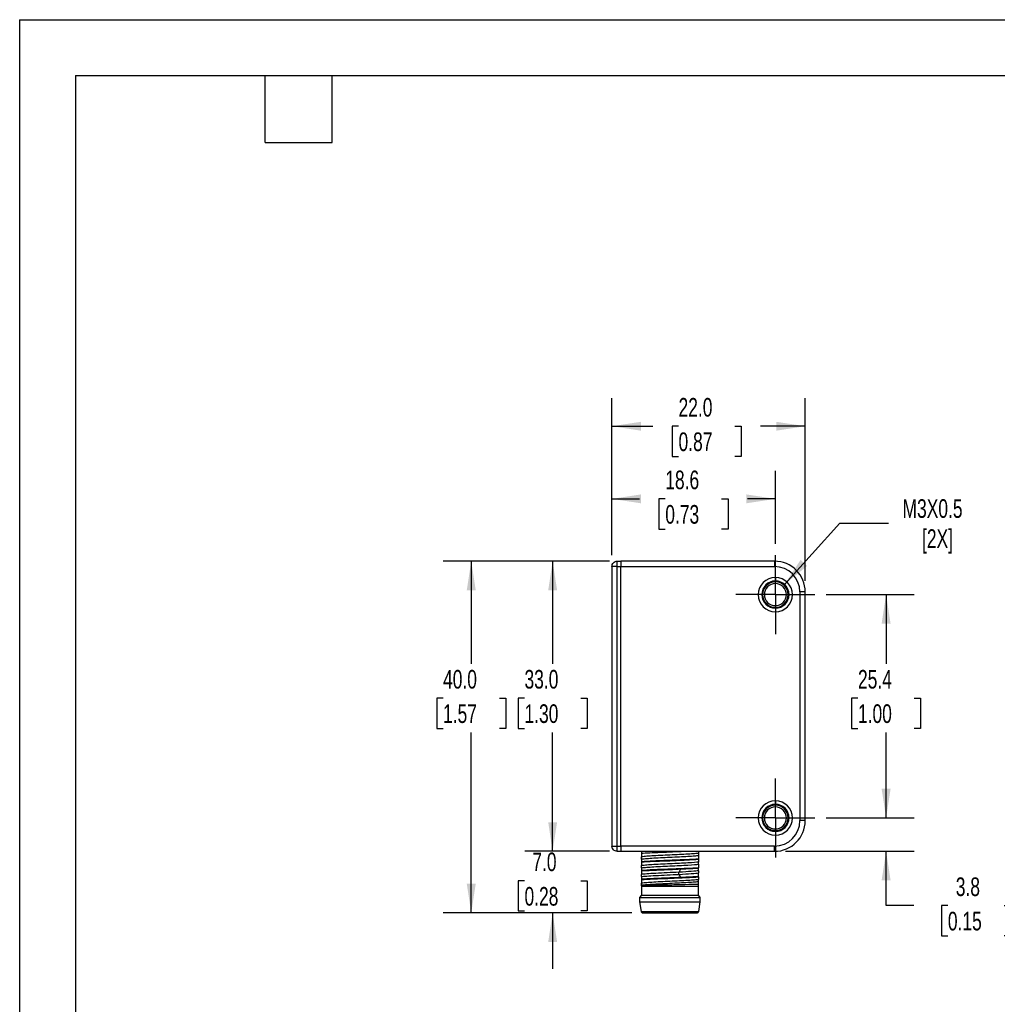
# Model space of a CAD drawing. Header units: millimetres. Extents: x 0 to 279, y 0 to 216.
# Tile 2 of 4: x 0 to 111, y 104 to 216. Entities that reach past the tile are written whole.
import ezdxf

# ---------------------------------------------------------------- set-up
doc = ezdxf.new("R2010")
doc.units = ezdxf.units.MM
doc.linetypes.add('CENTERX2', pattern=[20.32, 12.7, -2.54, 2.54, -2.54])
doc.layers.add('CENTER', color=40, linetype='CENTERX2')
doc.layers.add('DIMENSIONS', color=140, linetype='Continuous', lineweight=25)
doc.layers.add('TEXT', color=140, linetype='Continuous', lineweight=25)
doc.styles.add('SLDTEXTSTYLE1', font='TXT', dxfattribs={"width": 0.7})
doc.dimstyles.new('SLDDIMSTYLE0', dxfattribs={"dimtxt": 2.158008, "dimasz": 3.302, "dimexe": 0, "dimexo": 0.0625, "dimgap": 0.539502, "dimtad": 0, "dimtih": 1, "dimtoh": 1, "dimdec": 1, "dimrnd": 1e-09, "dimzin": 12, "dimdsep": 46, "dimtxsty": 'SLDTEXTSTYLE1', "dimsah": 1, "dimcen": 0.09, "dimadec": 0, "dimazin": 3, "dimtfac": 1, "dimtdec": 1, "dimtmove": 0, "dimatfit": 0, "dimfxl": 0, "dimfrac": 2, "dimtolj": 1, "dimtzin": 12, "dimarcsym": 0})
doc.dimstyles.new('SLDDIMSTYLE1', dxfattribs={"dimtxt": 2.158008, "dimasz": 3.302, "dimexe": 0, "dimexo": 0.0625, "dimgap": 0.539502, "dimtad": 0, "dimtih": 1, "dimtoh": 1, "dimdec": 1, "dimrnd": 1e-09, "dimzin": 12, "dimdsep": 46, "dimtxsty": 'SLDTEXTSTYLE1', "dimsah": 1, "dimcen": 0.09, "dimadec": 0, "dimazin": 3, "dimtfac": 1, "dimtdec": 1, "dimtofl": 0, "dimtmove": 0, "dimatfit": 3, "dimfxl": 0, "dimfrac": 2, "dimtolj": 1, "dimtzin": 12, "dimarcsym": 0})
doc.dimstyles.new('SLDDIMSTYLE2', dxfattribs={"dimtxt": 2.158008, "dimasz": 3.302, "dimexe": 0, "dimexo": 0.0625, "dimgap": 0.539502, "dimtad": 0, "dimtih": 1, "dimtoh": 1, "dimdec": 1, "dimrnd": 1e-09, "dimzin": 4, "dimdsep": 46, "dimtxsty": 'SLDTEXTSTYLE1', "dimsah": 1, "dimcen": 0.09, "dimadec": 0, "dimazin": 1, "dimtfac": 1, "dimtdec": 1, "dimtmove": 0, "dimatfit": 0, "dimfxl": 0, "dimfrac": 2, "dimtolj": 1, "dimtzin": 12, "dimarcsym": 0})
doc.dimstyles.new('SLDDIMSTYLE4', dxfattribs={"dimtxt": 2.158008, "dimasz": 3.302, "dimexe": 0, "dimexo": 0.0625, "dimgap": 0.539502, "dimtad": 0, "dimtih": 1, "dimtoh": 1, "dimdec": 1, "dimrnd": 1e-09, "dimzin": 12, "dimdsep": 46, "dimtxsty": 'SLDTEXTSTYLE1', "dimsah": 1, "dimcen": 0, "dimadec": 0, "dimazin": 3, "dimtfac": 1, "dimtdec": 1, "dimtofl": 0, "dimtmove": 0, "dimatfit": 3, "dimfxl": 0, "dimfrac": 2, "dimtolj": 1, "dimtzin": 12, "dimarcsym": 0})
doc.dimstyles.new('SLDDIMSTYLE5', dxfattribs={"dimtxt": 2.158008, "dimasz": 3.302, "dimexe": 0, "dimexo": 0.0625, "dimgap": 0.539502, "dimtad": 0, "dimtih": 1, "dimtoh": 1, "dimdec": 1, "dimrnd": 1e-09, "dimzin": 4, "dimdsep": 46, "dimtxsty": 'SLDTEXTSTYLE1', "dimsah": 1, "dimcen": 0.09, "dimadec": 0, "dimazin": 1, "dimtfac": 1, "dimtdec": 1, "dimtofl": 0, "dimtmove": 0, "dimatfit": 3, "dimfxl": 0, "dimfrac": 2, "dimtolj": 1, "dimtzin": 12, "dimarcsym": 0})

# ---------------------------------------------------------------- blocks, each defined once
blk = doc.blocks.new('_D_3')
at = {"layer": 'DIMENSIONS'}
for p, q in [((98.6, 125.1), (98.6, 131.45)), ((91.76, 125.1), (101.78, 125.1)), ((87.17, 121.3), (101.78, 121.3)), ((98.6, 115.12), (98.6, 121.3)), ((101.74, 115.12), (98.6, 115.12)), ((105.63, 115.12), (104.91, 115.12)), ((104.91, 115.12), (104.91, 111.69)), ((112.05, 115.12), (112.77, 115.12)), ((112.77, 115.12), (112.77, 111.69)), ((104.91, 111.69), (105.63, 111.69)), ((112.77, 111.69), (112.05, 111.69))]:
    blk.add_line(p, q, dxfattribs=at)
for points in [[(98.6, 125.1), (99.11, 128.41), (98.09, 128.41)], [(98.6, 121.3), (98.09, 118), (99.11, 118)]]:
    blk.add_solid(points, dxfattribs=at)
at = {"layer": 'DIMENSIONS', "char_height": 2.117, "attachment_point": 1, "style": 'SLDTEXTSTYLE1'}
for s, insert in [('3.8', (106.53, 118.33)), ('0.15', (105.63, 114.42))]:
    blk.add_mtext(s, dxfattribs=dict(at, insert=insert))
blk = doc.blocks.new('_D_4')
at = {"layer": 'DIMENSIONS'}
for p, q in [((91.76, 150.5), (101.78, 150.5)), ((98.6, 150.5), (98.6, 142.63)), ((95.4, 138.72), (94.67, 138.72)), ((94.67, 138.72), (94.67, 135.29)), ((101.81, 138.72), (102.53, 138.72)), ((102.53, 138.72), (102.53, 135.29)), ((94.67, 135.29), (95.4, 135.29)), ((98.6, 125.1), (98.6, 134.81)), ((102.53, 135.29), (101.81, 135.29)), ((91.76, 125.1), (101.78, 125.1))]:
    blk.add_line(p, q, dxfattribs=at)
for points in [[(98.6, 150.5), (98.09, 147.2), (99.11, 147.2)], [(98.6, 125.1), (99.11, 128.41), (98.09, 128.41)]]:
    blk.add_solid(points, dxfattribs=at)
at = {"layer": 'DIMENSIONS', "char_height": 2.117, "attachment_point": 1, "style": 'SLDTEXTSTYLE1'}
for s, insert in [('25.4', (95.4, 141.93)), ('1.00', (95.4, 138.02))]:
    blk.add_mtext(s, dxfattribs=dict(at, insert=insert))
blk = doc.blocks.new('_D_5')
at = {"layer": 'DIMENSIONS'}
for p, q in [((87.04, 151.65), (93.33, 158.63)), ((93.33, 158.63), (98.88, 158.63))]:
    blk.add_line(p, q, dxfattribs=at)
blk.add_solid([(87.04, 151.65), (89.62, 153.77), (88.87, 154.45)], dxfattribs=at)
at = {"layer": 'DIMENSIONS', "char_height": 2.117, "attachment_point": 1, "style": 'SLDTEXTSTYLE1'}
for s, insert in [('M3X0.5', (100.47, 161.35)), ('[2X]', (102.69, 157.93))]:
    blk.add_mtext(s, dxfattribs=dict(at, insert=insert))
blk = doc.blocks.new('_D_6')
at = {"layer": 'DIMENSIONS'}
for p, q in [((67.4, 154.97), (67.4, 164.57)), ((86, 156.26), (86, 164.57)), ((67.4, 161.39), (70.55, 161.39)), ((73.47, 161.39), (72.75, 161.39)), ((72.75, 161.39), (72.75, 157.96)), ((79.88, 161.39), (80.61, 161.39)), ((80.61, 161.39), (80.61, 157.96)), ((86, 161.39), (82.81, 161.39)), ((72.75, 157.96), (73.47, 157.96)), ((80.61, 157.96), (79.88, 157.96))]:
    blk.add_line(p, q, dxfattribs=at)
for points in [[(67.4, 161.39), (70.7, 160.89), (70.7, 161.9)], [(86, 161.39), (82.7, 161.9), (82.7, 160.89)]]:
    blk.add_solid(points, dxfattribs=at)
at = {"layer": 'DIMENSIONS', "char_height": 2.117, "attachment_point": 1, "style": 'SLDTEXTSTYLE1'}
for s, insert in [('18.6', (73.47, 164.61)), ('0.73', (73.47, 160.69))]:
    blk.add_mtext(s, dxfattribs=dict(at, insert=insert))
blk = doc.blocks.new('_D_7')
at = {"layer": 'DIMENSIONS'}
for p, q in [((67.4, 154.97), (67.4, 172.83)), ((89.4, 152.07), (89.4, 172.83)), ((67.4, 169.66), (72.05, 169.66)), ((74.98, 169.66), (74.25, 169.66)), ((74.25, 169.66), (74.25, 166.23)), ((81.39, 169.66), (82.12, 169.66)), ((82.12, 169.66), (82.12, 166.23)), ((89.4, 169.66), (84.32, 169.66)), ((74.25, 166.23), (74.98, 166.23)), ((82.12, 166.23), (81.39, 166.23))]:
    blk.add_line(p, q, dxfattribs=at)
for points in [[(67.4, 169.66), (70.7, 169.15), (70.7, 170.16)], [(89.4, 169.66), (86.1, 170.16), (86.1, 169.15)]]:
    blk.add_solid(points, dxfattribs=at)
at = {"layer": 'DIMENSIONS', "char_height": 2.117, "attachment_point": 1, "style": 'SLDTEXTSTYLE1'}
for s, insert in [('22.0', (74.98, 172.87)), ('0.87', (74.98, 168.95))]:
    blk.add_mtext(s, dxfattribs=dict(at, insert=insert))
blk = doc.blocks.new('_D_8')
at = {"layer": 'DIMENSIONS'}
for p, q in [((60.65, 121.3), (60.65, 127.65)), ((67.13, 121.3), (57.48, 121.3)), ((57.45, 117.95), (56.72, 117.95)), ((56.72, 117.95), (56.72, 114.52)), ((63.86, 117.95), (64.58, 117.95)), ((64.58, 117.95), (64.58, 114.52)), ((56.72, 114.52), (57.45, 114.52)), ((69.65, 114.3), (57.48, 114.3)), ((60.65, 114.3), (60.65, 107.95)), ((64.58, 114.52), (63.86, 114.52))]:
    blk.add_line(p, q, dxfattribs=at)
for points in [[(60.65, 121.3), (61.16, 124.61), (60.15, 124.61)], [(60.65, 114.3), (60.15, 111), (61.16, 111)]]:
    blk.add_solid(points, dxfattribs=at)
at = {"layer": 'DIMENSIONS', "char_height": 2.117, "attachment_point": 1, "style": 'SLDTEXTSTYLE1'}
for s, insert in [('7.0', (58.34, 121.16)), ('0.28', (57.45, 117.24))]:
    blk.add_mtext(s, dxfattribs=dict(at, insert=insert))
blk = doc.blocks.new('_D_9')
at = {"layer": 'DIMENSIONS'}
for p, q in [((67.13, 154.3), (57.48, 154.3)), ((60.65, 154.3), (60.65, 142.63)), ((57.45, 138.72), (56.72, 138.72)), ((56.72, 138.72), (56.72, 135.29)), ((63.86, 138.72), (64.58, 138.72)), ((64.58, 138.72), (64.58, 135.29)), ((56.72, 135.29), (57.45, 135.29)), ((60.65, 121.3), (60.65, 134.81)), ((64.58, 135.29), (63.86, 135.29)), ((67.13, 121.3), (57.48, 121.3))]:
    blk.add_line(p, q, dxfattribs=at)
for points in [[(60.65, 154.3), (60.15, 151), (61.16, 151)], [(60.65, 121.3), (61.16, 124.61), (60.15, 124.61)]]:
    blk.add_solid(points, dxfattribs=at)
at = {"layer": 'DIMENSIONS', "char_height": 2.117, "attachment_point": 1, "style": 'SLDTEXTSTYLE1'}
for s, insert in [('33.0', (57.45, 141.93)), ('1.30', (57.45, 138.02))]:
    blk.add_mtext(s, dxfattribs=dict(at, insert=insert))
blk = doc.blocks.new('_D_10')
at = {"layer": 'DIMENSIONS'}
for p, q in [((67.13, 154.3), (48.21, 154.3)), ((51.39, 154.3), (51.39, 142.63)), ((48.18, 138.72), (47.46, 138.72)), ((47.46, 138.72), (47.46, 135.29)), ((54.59, 138.72), (55.32, 138.72)), ((55.32, 138.72), (55.32, 135.29)), ((47.46, 135.29), (48.18, 135.29)), ((51.39, 114.3), (51.39, 134.81)), ((55.32, 135.29), (54.59, 135.29)), ((69.65, 114.3), (48.21, 114.3))]:
    blk.add_line(p, q, dxfattribs=at)
for points in [[(51.39, 154.3), (50.88, 151), (51.9, 151)], [(51.39, 114.3), (51.9, 117.61), (50.88, 117.61)]]:
    blk.add_solid(points, dxfattribs=at)
at = {"layer": 'DIMENSIONS', "char_height": 2.117, "attachment_point": 1, "style": 'SLDTEXTSTYLE1'}
for s, insert in [('40.0', (48.18, 141.93)), ('1.57', (48.18, 138.02))]:
    blk.add_mtext(s, dxfattribs=dict(at, insert=insert))
blk = doc.blocks.new('SW_CENTERMARKSYMBOL_0')
at = {"layer": 'CENTER', "color": 0}
for p, q in [((0, 2.54), (0, 4.49)), ((0, 0), (0, 2.54)), ((-2.54, 0), (-4.49, 0)), ((0, 0), (-2.54, 0)), ((0, 0), (0, -2.54)), ((0, 0), (2.54, 0)), ((2.54, 0), (4.49, 0)), ((0, -2.54), (0, -4.49))]:
    blk.add_line(p, q, dxfattribs=at)
blk = doc.blocks.new('SW_CENTERMARKSYMBOL_1')
at = {"layer": 'CENTER', "color": 0}
for p, q in [((0, 2.54), (0, 4.49)), ((0, 0), (0, 2.54)), ((-2.54, 0), (-4.49, 0)), ((0, 0), (-2.54, 0)), ((0, 0), (0, -2.54)), ((0, 0), (2.54, 0)), ((2.54, 0), (4.49, 0)), ((0, -2.54), (0, -4.49))]:
    blk.add_line(p, q, dxfattribs=at)

msp = doc.modelspace()

# ---------------------------------------------------------------- linework, layer by layer
at = {"color": 7, "linetype": 'Continuous'}
for q in [(0, 0), (279.4, 215.9)]:
    msp.add_line((0, 215.9), q, dxfattribs=at)
for p, q in [((67.4, 153.7), (67.4, 121.9)), ((68, 154.3), (68.4, 154.3)), ((68, 153.7), (68.4, 153.7)), ((68, 121.9), (68, 153.7)), ((68.4, 154.3), (68.4, 153.7)), ((85.9, 154.3), (68.4, 154.3)), ((68.4, 121.9), (68.4, 153.7)), ((68.4, 153.7), (85.9, 153.7)), ((85.9, 154.3), (85.9, 153.7)), ((86, 152.45), (86, 152.05)), ((88.8, 150.8), (88.8, 124.8)), ((89.4, 150.8), (88.8, 150.8)), ((89.4, 124.8), (89.4, 150.8)), ((86, 148.95), (86, 148.55)), ((86, 127.05), (86, 126.65)), ((89.4, 124.8), (88.8, 124.8)), ((86, 123.55), (86, 123.15)), ((68, 121.9), (68.4, 121.9)), ((68, 121.3), (68.4, 121.3)), ((68.4, 121.9), (68.4, 121.3)), ((85.9, 121.9), (68.4, 121.9)), ((68.4, 121.3), (85.9, 121.3)), ((70.75, 121.3), (70.75, 121.09)), ((77.69, 121.3), (77.69, 121.3)), ((85.9, 121.3), (85.9, 121.9)), ((70.75, 120.12), (70.75, 120.09)), ((77.25, 120.39), (77.25, 120.42)), ((70.75, 119.12), (70.75, 119.09)), ((75.04, 118.92), (75.23, 119.29)), ((77.25, 119.39), (77.25, 119.42)), ((70.75, 118.12), (70.75, 118.09)), ((75.23, 118.32), (75.04, 118.68)), ((77.25, 118.39), (77.25, 118.42)), ((77.25, 117.3), (70.75, 117.3)), ((70.75, 117.3), (70.75, 116.3)), ((77.25, 116.3), (77.25, 117.3)), ((70.75, 116.3), (70.55, 116.05)), ((70.55, 116.05), (77.45, 116.05)), ((70.55, 116.05), (70.55, 115.55)), ((70.55, 115.55), (77.45, 115.55)), ((70.55, 115.55), (70.72, 114.47)), ((70.75, 116.3), (77.25, 116.3)), ((77.45, 116.05), (77.25, 116.3)), ((77.27, 114.47), (77.45, 115.55)), ((77.45, 115.55), (77.45, 116.05))]:
    msp.add_line(p, q)
at = {"flags": 128}
for points in [[(86, 151.75), (86, 151.87), (86, 151.95)], [(86, 149.05), (86, 149.17), (86, 149.25)], [(86, 126.35), (86, 126.47), (86, 126.55)], [(86, 123.65), (86, 123.77), (86, 123.85)]]:
    msp.add_lwpolyline(points, dxfattribs=at)
for centre, radius, start, end in [((85.9, 150.8), 3.5, 360, 90), ((85.9, 150.8), 2.9, 0, 90), ((86, 150.5), 1.95, 90, 270), ((86, 150.5), 1.95, 270, 90), ((86, 150.5), 1.55, 90, 270), ((86, 150.5), 1.45, 90, 270), ((86, 150.5), 1.25, 90, 270), ((86, 150.5), 1.55, 270, 90), ((86, 150.5), 1.45, 270, 90), ((86, 150.5), 1.25, 270, 90), ((86, 125.1), 1.95, 90, 270), ((86, 125.1), 1.55, 90, 270), ((86, 125.1), 1.95, 270, 90), ((86, 125.1), 1.55, 270, 90), ((86, 125.1), 1.45, 90, 270), ((86, 125.1), 1.25, 90, 270), ((86, 125.1), 1.45, 270, 90), ((86, 125.1), 1.25, 270, 90), ((85.9, 124.8), 2.9, 270, 0), ((85.9, 124.8), 3.5, 270, 0)]:
    msp.add_arc(centre, radius, start, end)
for points, knots in [([(67.4, 153.7), (67.4, 153.86), (67.46, 154.02), (67.68, 154.24), (67.84, 154.3), (68, 154.3)], [0, 0, 0, 0, 0.5, 0.5, 1, 1, 1, 1]), ([(68, 153.7), (67.84, 153.7), (67.68, 153.7), (67.46, 153.7), (67.4, 153.7), (67.4, 153.7)], [0, 0, 0, 0, 0.5, 0.5, 1, 1, 1, 1]), ([(68, 153.7), (68, 153.86), (68, 154.02), (68, 154.24), (68, 154.3), (68, 154.3)], [0, 0, 0, 0, 0.5, 0.5, 1, 1, 1, 1]), ([(67.4, 121.9), (67.4, 121.9), (67.46, 121.9), (67.68, 121.9), (67.84, 121.9), (68, 121.9)], [0, 0, 0, 0, 0.5, 0.5, 1, 1, 1, 1]), ([(68, 121.3), (67.84, 121.3), (67.68, 121.37), (67.46, 121.59), (67.4, 121.75), (67.4, 121.9)], [0, 0, 0, 0, 0.5, 0.5, 1, 1, 1, 1]), ([(68, 121.3), (68, 121.3), (68, 121.37), (68, 121.59), (68, 121.75), (68, 121.9)], [0, 0, 0, 0, 0.5, 0.5, 1, 1, 1, 1]), ([(70.75, 121.09), (71.01, 121.11), (71.34, 121.12), (72.08, 121.16), (72.49, 121.18), (73.37, 121.21), (73.82, 121.23), (74.73, 121.27), (75.17, 121.29), (75.59, 121.3)], [0, 0, 0, 0, 0.25, 0.25, 0.5, 0.5, 0.75, 0.75, 1, 1, 1, 1]), ([(70.75, 121.09), (70.75, 121.04), (70.75, 120.95), (70.75, 120.84), (70.75, 120.74), (70.75, 120.69), (70.75, 120.67)], [0, 0, 0, 0, 0.265335, 0.518592, 0.76237, 1, 1, 1, 1]), ([(77.25, 121.08), (77.15, 121.06), (77, 121.05), (76.59, 121.01), (76.33, 121), (75.75, 120.96), (75.42, 120.94), (74.73, 120.91), (74.36, 120.89), (73.63, 120.86), (73.27, 120.84), (72.57, 120.81), (72.24, 120.79), (71.66, 120.75), (71.41, 120.74), (71, 120.7), (70.84, 120.68), (70.75, 120.67)], [0, 0, 0, 0, 0.125, 0.125, 0.25, 0.25, 0.375, 0.375, 0.5, 0.5, 0.625, 0.625, 0.75, 0.75, 0.875, 0.875, 1, 1, 1, 1]), ([(77.25, 121.3), (77.25, 121.28), (77.25, 121.23), (77.25, 121.17), (77.25, 121.12), (77.25, 121.09), (77.25, 121.08)], [0, 0, 0, 0, 0.26385, 0.518214, 0.76346, 1, 1, 1, 1]), ([(77.25, 121.08), (77.25, 121.08), (77.25, 121.07), (77.25, 121.05), (77.25, 121.03), (77.25, 121.01), (77.25, 120.99), (77.25, 120.97), (77.25, 120.94), (77.25, 120.92), (77.25, 120.89), (77.25, 120.86), (77.25, 120.85), (77.25, 120.84)], [0, 0, 0, 0, 0.162845, 0.306331, 0.379757, 0.434134, 0.471543, 0.498352, 0.537568, 0.601532, 0.695063, 0.838166, 1, 1, 1, 1]), ([(70.75, 120.42), (70.84, 120.44), (71, 120.46), (71.41, 120.49), (71.66, 120.51), (72.24, 120.55), (72.57, 120.56), (73.27, 120.6), (73.63, 120.61), (74.36, 120.65), (74.73, 120.67), (75.42, 120.7), (75.75, 120.72), (76.33, 120.75), (76.59, 120.77), (77, 120.8), (77.15, 120.82), (77.25, 120.84)], [0, 0, 0, 0, 0.125, 0.125, 0.25, 0.25, 0.375, 0.375, 0.5, 0.5, 0.625, 0.625, 0.75, 0.75, 0.875, 0.875, 1, 1, 1, 1]), ([(70.75, 120.42), (70.75, 120.43), (70.75, 120.44), (70.75, 120.46), (70.75, 120.48), (70.75, 120.51), (70.75, 120.55), (70.75, 120.56), (70.75, 120.58), (70.75, 120.61), (70.75, 120.63), (70.75, 120.65), (70.75, 120.66), (70.75, 120.67)], [0, 0, 0, 0, 0.158131, 0.298779, 0.417124, 0.481487, 0.508067, 0.544314, 0.597726, 0.670689, 0.770704, 0.880328, 1, 1, 1, 1]), ([(70.75, 120.42), (70.75, 120.42), (70.75, 120.4), (70.75, 120.36), (70.75, 120.31), (70.75, 120.26), (70.75, 120.19), (70.75, 120.14), (70.75, 120.12)], [0, 0, 0, 0, 0.158468, 0.318788, 0.482144, 0.649568, 0.821942, 1, 1, 1, 1]), ([(77.25, 120.42), (76.88, 120.39), (76.39, 120.37), (75.26, 120.32), (74.63, 120.29), (73.37, 120.24), (72.73, 120.22), (71.61, 120.17), (71.12, 120.14), (70.75, 120.12)], [0, 0, 0, 0, 0.25, 0.25, 0.5, 0.5, 0.75, 0.75, 1, 1, 1, 1]), ([(70.75, 120.09), (71.12, 120.11), (71.61, 120.14), (72.73, 120.19), (73.37, 120.21), (74.63, 120.26), (75.26, 120.29), (76.39, 120.34), (76.88, 120.36), (77.25, 120.39)], [0, 0, 0, 0, 0.25, 0.25, 0.5, 0.5, 0.75, 0.75, 1, 1, 1, 1]), ([(70.75, 120.09), (70.75, 120.04), (70.75, 119.95), (70.75, 119.84), (70.75, 119.74), (70.75, 119.69), (70.75, 119.67)], [0, 0, 0, 0, 0.264443, 0.517428, 0.761571, 1, 1, 1, 1]), ([(77.25, 120.08), (77.05, 120.05), (76.62, 120.01), (75.75, 119.96), (75.42, 119.94), (74.73, 119.91), (74.36, 119.89), (73.63, 119.86), (73.27, 119.84), (72.57, 119.81), (72.24, 119.79), (71.66, 119.75), (71.41, 119.74), (71, 119.7), (70.84, 119.68), (70.75, 119.67)], [0, 0, 0, 0, 0.25, 0.25, 0.375, 0.375, 0.5, 0.5, 0.625, 0.625, 0.75, 0.75, 0.875, 0.875, 1, 1, 1, 1]), ([(77.25, 120.84), (77.25, 120.82), (77.25, 120.79), (77.25, 120.74), (77.25, 120.67), (77.25, 120.6), (77.25, 120.51), (77.25, 120.45), (77.25, 120.42)], [0, 0, 0, 0, 0.150538, 0.307361, 0.470605, 0.640391, 0.816824, 1, 1, 1, 1]), ([(77.25, 120.39), (77.25, 120.36), (77.25, 120.3), (77.25, 120.23), (77.25, 120.16), (77.25, 120.12), (77.25, 120.09), (77.25, 120.08)], [0, 0, 0, 0, 0.215718, 0.42331, 0.623028, 0.815152, 1, 1, 1, 1]), ([(77.25, 119.84), (77.25, 119.85), (77.25, 119.86), (77.25, 119.88), (77.25, 119.9), (77.25, 119.92), (77.25, 119.94), (77.25, 119.97), (77.25, 119.99), (77.25, 120.01), (77.25, 120.03), (77.25, 120.05), (77.25, 120.07), (77.25, 120.08), (77.25, 120.08)], [0, 0, 0, 0, 0.132845, 0.238339, 0.316791, 0.405989, 0.466779, 0.503481, 0.528703, 0.56558, 0.61913, 0.691069, 0.815259, 1, 1, 1, 1]), ([(70.75, 119.42), (70.84, 119.44), (71, 119.46), (71.41, 119.49), (71.66, 119.51), (72.24, 119.55), (72.57, 119.56), (73.27, 119.6), (73.63, 119.61), (74.36, 119.65), (74.73, 119.67), (75.42, 119.7), (75.75, 119.72), (76.62, 119.77), (77.05, 119.8), (77.25, 119.84)], [0, 0, 0, 0, 0.125, 0.125, 0.25, 0.25, 0.375, 0.375, 0.5, 0.5, 0.625, 0.625, 0.75, 0.75, 1, 1, 1, 1]), ([(70.75, 119.42), (70.75, 119.43), (70.75, 119.44), (70.75, 119.46), (70.75, 119.48), (70.75, 119.51), (70.75, 119.54), (70.75, 119.56), (70.75, 119.58), (70.75, 119.61), (70.75, 119.63), (70.75, 119.65), (70.75, 119.66), (70.75, 119.67)], [0, 0, 0, 0, 0.158191, 0.298795, 0.41682, 0.48153, 0.507856, 0.544025, 0.597508, 0.67065, 0.769461, 0.879096, 1, 1, 1, 1]), ([(70.75, 119.42), (70.75, 119.42), (70.75, 119.4), (70.75, 119.36), (70.75, 119.31), (70.75, 119.26), (70.75, 119.19), (70.75, 119.14), (70.75, 119.12)], [0, 0, 0, 0, 0.159021, 0.319746, 0.483284, 0.650604, 0.822586, 1, 1, 1, 1]), ([(77.25, 119.42), (76.88, 119.39), (76.39, 119.37), (75.26, 119.32), (74.63, 119.29), (73.37, 119.24), (72.73, 119.22), (71.61, 119.17), (71.12, 119.14), (70.75, 119.12)], [0, 0, 0, 0, 0.25, 0.25, 0.5, 0.5, 0.75, 0.75, 1, 1, 1, 1]), ([(70.75, 119.09), (70.99, 119.1), (71.29, 119.12), (71.97, 119.15), (72.35, 119.17), (73.15, 119.2), (73.57, 119.22), (74.41, 119.25), (74.83, 119.27), (75.23, 119.29)], [0, 0, 0, 0, 0.25, 0.25, 0.5, 0.5, 0.75, 0.75, 1, 1, 1, 1]), ([(70.75, 119.09), (70.75, 119.04), (70.75, 118.95), (70.75, 118.84), (70.75, 118.74), (70.75, 118.69), (70.75, 118.67)], [0, 0, 0, 0, 0.26479, 0.517877, 0.761875, 1, 1, 1, 1]), ([(75.04, 118.92), (74.61, 118.9), (74.15, 118.88), (73.24, 118.84), (72.8, 118.82), (72, 118.77), (71.64, 118.75), (71.08, 118.71), (70.87, 118.69), (70.75, 118.67)], [0, 0, 0, 0, 0.25, 0.25, 0.5, 0.5, 0.75, 0.75, 1, 1, 1, 1]), ([(77.25, 119.08), (77.1, 119.06), (76.82, 119.03), (76.05, 118.98), (75.57, 118.95), (75.04, 118.92)], [0, 0, 0, 0, 0.5, 0.5, 1, 1, 1, 1]), ([(75.04, 118.68), (75.57, 118.71), (76.05, 118.73), (76.82, 118.79), (77.1, 118.81), (77.25, 118.84)], [0, 0, 0, 0, 0.5, 0.5, 1, 1, 1, 1]), ([(75.23, 119.29), (75.64, 119.31), (76.02, 119.32), (76.7, 119.36), (77, 119.37), (77.25, 119.39)], [0, 0, 0, 0, 0.5, 0.5, 1, 1, 1, 1]), ([(77.25, 119.84), (77.25, 119.82), (77.25, 119.79), (77.25, 119.74), (77.25, 119.67), (77.25, 119.6), (77.25, 119.51), (77.25, 119.45), (77.25, 119.42)], [0, 0, 0, 0, 0.150598, 0.307458, 0.470715, 0.640489, 0.816886, 1, 1, 1, 1]), ([(77.25, 119.08), (77.25, 119.09), (77.25, 119.11), (77.25, 119.15), (77.25, 119.2), (77.25, 119.25), (77.25, 119.32), (77.25, 119.36), (77.25, 119.39)], [0, 0, 0, 0, 0.159048, 0.319796, 0.483362, 0.650721, 0.822702, 1, 1, 1, 1]), ([(77.25, 119.08), (77.25, 119.08), (77.25, 119.07), (77.25, 119.05), (77.25, 119.03), (77.25, 119.01), (77.25, 118.99), (77.25, 118.97), (77.25, 118.94), (77.25, 118.92), (77.25, 118.89), (77.25, 118.86), (77.25, 118.85), (77.25, 118.84)], [0, 0, 0, 0, 0.162803, 0.306719, 0.380112, 0.434428, 0.471766, 0.498564, 0.537804, 0.601737, 0.695125, 0.838281, 1, 1, 1, 1]), ([(77.25, 118.42), (77.25, 118.46), (77.25, 118.55), (77.25, 118.67), (77.25, 118.76), (77.25, 118.81), (77.25, 118.84)], [0, 0, 0, 0, 0.264318, 0.517347, 0.76153, 1, 1, 1, 1]), ([(70.75, 118.42), (70.87, 118.45), (71.08, 118.47), (71.64, 118.51), (72, 118.53), (72.8, 118.57), (73.24, 118.6), (74.15, 118.64), (74.61, 118.66), (75.04, 118.68)], [0, 0, 0, 0, 0.25, 0.25, 0.5, 0.5, 0.75, 0.75, 1, 1, 1, 1]), ([(70.75, 118.42), (70.75, 118.43), (70.75, 118.44), (70.75, 118.46), (70.75, 118.48), (70.75, 118.51), (70.75, 118.55), (70.75, 118.56), (70.75, 118.58), (70.75, 118.61), (70.75, 118.63), (70.75, 118.65), (70.75, 118.66), (70.75, 118.67)], [0, 0, 0, 0, 0.158269, 0.298779, 0.417124, 0.481487, 0.508066, 0.544313, 0.597726, 0.670688, 0.770674, 0.880299, 1, 1, 1, 1]), ([(70.75, 118.42), (70.75, 118.42), (70.75, 118.4), (70.75, 118.36), (70.75, 118.31), (70.75, 118.26), (70.75, 118.19), (70.75, 118.14), (70.75, 118.12)], [0, 0, 0, 0, 0.158788, 0.319339, 0.482791, 0.650162, 0.822323, 1, 1, 1, 1]), ([(70.75, 118.09), (71.12, 118.11), (71.61, 118.14), (72.73, 118.19), (73.37, 118.21), (74.63, 118.26), (75.26, 118.29), (76.39, 118.34), (76.88, 118.36), (77.25, 118.39)], [0, 0, 0, 0, 0.25, 0.25, 0.5, 0.5, 0.75, 0.75, 1, 1, 1, 1]), ([(75.23, 118.32), (74.83, 118.3), (74.41, 118.28), (73.57, 118.25), (73.15, 118.23), (72.35, 118.2), (71.97, 118.18), (71.29, 118.15), (70.99, 118.13), (70.75, 118.12)], [0, 0, 0, 0, 0.25, 0.25, 0.5, 0.5, 0.75, 0.75, 1, 1, 1, 1]), ([(70.75, 118.09), (70.75, 118.04), (70.75, 117.95), (70.75, 117.84), (70.75, 117.74), (70.75, 117.69), (70.75, 117.67)], [0, 0, 0, 0, 0.264927, 0.518066, 0.761997, 1, 1, 1, 1]), ([(77.25, 118.08), (77.15, 118.06), (77, 118.05), (76.59, 118.01), (76.33, 118), (75.75, 117.96), (75.42, 117.94), (74.73, 117.91), (74.36, 117.89), (73.63, 117.86), (73.27, 117.84), (72.57, 117.81), (72.24, 117.79), (71.66, 117.75), (71.41, 117.74), (71, 117.7), (70.84, 117.68), (70.75, 117.67)], [0, 0, 0, 0, 0.125, 0.125, 0.25, 0.25, 0.375, 0.375, 0.5, 0.5, 0.625, 0.625, 0.75, 0.75, 0.875, 0.875, 1, 1, 1, 1]), ([(77.25, 117.84), (77.15, 117.82), (77, 117.8), (76.59, 117.77), (76.33, 117.75), (75.75, 117.72), (75.42, 117.7), (74.73, 117.67), (74.36, 117.65), (73.63, 117.61), (73.27, 117.6), (72.57, 117.56), (72.24, 117.55), (71.66, 117.51), (71.41, 117.49), (71, 117.46), (70.84, 117.44), (70.75, 117.42)], [0, 0, 0, 0, 0.125, 0.125, 0.25, 0.25, 0.375, 0.375, 0.5, 0.5, 0.625, 0.625, 0.75, 0.75, 0.875, 0.875, 1, 1, 1, 1]), ([(70.75, 117.42), (70.75, 117.43), (70.75, 117.44), (70.75, 117.46), (70.75, 117.48), (70.75, 117.51), (70.75, 117.55), (70.75, 117.56), (70.75, 117.58), (70.75, 117.61), (70.75, 117.63), (70.75, 117.65), (70.75, 117.66), (70.75, 117.67)], [0, 0, 0, 0, 0.158272, 0.298779, 0.417124, 0.481487, 0.508066, 0.544314, 0.597726, 0.670688, 0.770678, 0.880302, 1, 1, 1, 1]), ([(77.25, 118.42), (77, 118.4), (76.7, 118.39), (76.02, 118.35), (75.64, 118.33), (75.23, 118.32)], [0, 0, 0, 0, 0.5, 0.5, 1, 1, 1, 1]), ([(77.25, 118.39), (77.25, 118.36), (77.25, 118.3), (77.25, 118.23), (77.25, 118.16), (77.25, 118.12), (77.25, 118.09), (77.25, 118.08)], [0, 0, 0, 0, 0.215763, 0.423378, 0.623096, 0.815198, 1, 1, 1, 1]), ([(77.25, 117.84), (77.25, 117.85), (77.25, 117.86), (77.25, 117.88), (77.25, 117.9), (77.25, 117.92), (77.25, 117.94), (77.25, 117.97), (77.25, 117.99), (77.25, 118.01), (77.25, 118.03), (77.25, 118.05), (77.25, 118.07), (77.25, 118.08), (77.25, 118.08)], [0, 0, 0, 0, 0.132696, 0.238207, 0.316847, 0.40606, 0.46684, 0.503492, 0.52867, 0.565528, 0.619073, 0.691016, 0.815411, 1, 1, 1, 1]), ([(77.25, 117.54), (77.25, 117.57), (77.25, 117.63), (77.25, 117.71), (77.25, 117.78), (77.25, 117.82), (77.25, 117.84)], [0, 0, 0, 0, 0.260198, 0.512358, 0.758273, 1, 1, 1, 1]), ([(77.25, 117.54), (76.86, 117.53), (76.31, 117.51), (75.06, 117.48), (74.36, 117.47), (73.03, 117.44), (72.39, 117.42), (71.36, 117.4), (70.96, 117.38), (70.75, 117.37)], [0, 0, 0, 0, 0.25, 0.25, 0.5, 0.5, 0.75, 0.75, 1, 1, 1, 1]), ([(70.75, 117.37), (70.75, 117.38), (70.75, 117.4), (70.75, 117.42), (70.75, 117.42)], [0, 0, 0, 0, 0.505394, 1, 1, 1, 1]), ([(77.25, 117.3), (77.25, 117.32), (77.25, 117.35), (77.25, 117.4), (77.25, 117.47), (77.25, 117.52), (77.25, 117.54)], [0, 0, 0, 0, 0.24223, 0.488505, 0.740588, 1, 1, 1, 1]), ([(70.72, 114.47), (70.72, 114.47), (70.81, 114.47), (71.13, 114.47), (71.38, 114.47), (71.98, 114.47), (72.35, 114.47), (73.14, 114.47), (73.57, 114.47), (74.43, 114.47), (74.86, 114.47), (75.65, 114.47), (76.01, 114.47), (76.62, 114.47), (76.86, 114.47), (77.19, 114.47), (77.27, 114.47), (77.27, 114.47)], [0, 0, 0, 0, 0.125, 0.125, 0.25, 0.25, 0.375, 0.375, 0.5, 0.5, 0.625, 0.625, 0.75, 0.75, 0.875, 0.875, 1, 1, 1, 1]), ([(70.72, 114.47), (70.73, 114.43), (70.75, 114.38), (70.82, 114.32), (70.87, 114.3), (70.92, 114.3)], [0, 0, 0, 0, 0.5, 0.5, 1, 1, 1, 1]), ([(70.92, 114.3), (70.92, 114.3), (71, 114.3), (71.31, 114.3), (71.53, 114.3), (72.1, 114.3), (72.45, 114.3), (73.19, 114.3), (73.59, 114.3), (74.4, 114.3), (74.8, 114.3), (75.55, 114.3), (75.89, 114.3), (76.46, 114.3), (76.69, 114.3), (77, 114.3), (77.08, 114.3), (77.08, 114.3)], [0, 0, 0, 0, 0.125, 0.125, 0.25, 0.25, 0.375, 0.375, 0.5, 0.5, 0.625, 0.625, 0.75, 0.75, 0.875, 0.875, 1, 1, 1, 1]), ([(77.08, 114.3), (77.12, 114.3), (77.17, 114.32), (77.24, 114.38), (77.27, 114.43), (77.27, 114.47)], [0, 0, 0, 0, 0.5, 0.5, 1, 1, 1, 1])]:
    msp.add_open_spline(points, degree=3, knots=knots)
for points in [[(75.04, 118.68), (75.03, 118.71), (75.01, 118.8), (75.03, 118.9), (75.04, 118.92)], [(70.75, 117.37), (70.75, 117.34), (70.75, 117.32), (70.75, 117.3)]]:
    msp.add_open_spline(points, degree=3)
at = {"layer": 'TEXT'}
for p, q in [((6.35, 209.55), (273.05, 209.55)), ((6.35, 209.55), (6.35, 6.35)), ((27.94, 201.93), (27.94, 209.55)), ((35.56, 201.93), (35.56, 209.55)), ((27.94, 201.93), (35.56, 201.93))]:
    msp.add_line(p, q, dxfattribs=at)

# ---------------------------------------------------------------- block references
at = {"layer": 'CENTER'}
for name, p in [('SW_CENTERMARKSYMBOL_1', (86, 150.5)), ('SW_CENTERMARKSYMBOL_0', (86, 125.1))]:
    msp.add_blockref(name, p, dxfattribs=at)

# ---------------------------------------------------------------- dimensions: what is measured, and where the dimension line sits
at = {"layer": 'DIMENSIONS'}
for base, p1, p2, angle, dimstyle, picture, middle in [((89.4, 169.66), (67.4, 153.7), (89.4, 150.8), 0, 'SLDDIMSTYLE5', '_D_7', (78.18, 169.66)), ((67.4, 161.39), (86, 154.99), (67.4, 153.7), 0, 'SLDDIMSTYLE1', '_D_6', (76.68, 161.39)), ((51.39, 114.3), (68.4, 154.3), (70.92, 114.3), 90, 'SLDDIMSTYLE5', '_D_10', (51.39, 138.72)), ((60.65, 121.3), (68.4, 154.3), (68.4, 121.3), 90, 'SLDDIMSTYLE5', '_D_9', (60.65, 138.72)), ((98.6, 150.5), (90.49, 125.1), (90.49, 150.5), 90, 'SLDDIMSTYLE1', '_D_4', (98.6, 138.72)), ((98.6, 121.3), (90.49, 125.1), (85.9, 121.3), 90, 'SLDDIMSTYLE0', '_D_3', (98.6, 115.12)), ((60.65, 114.3), (68.4, 121.3), (70.92, 114.3), 90, 'SLDDIMSTYLE2', '_D_8', (60.65, 117.95))]:
    dim = msp.add_linear_dim(base=base, p1=p1, p2=p2, angle=angle, dimstyle=dimstyle, dxfattribs=at)
    dim.commit()
    dim.dimension.update_dxf_attribs({"geometry": picture, "text_midpoint": middle, "dimtype": 160})
dim = msp.add_radius_dim(center=(86, 150.5), mpoint=(87.04, 151.65), text='M3X0.5\\P[2X]', dimstyle='SLDDIMSTYLE4', override={"dimpost": '<>'}, dxfattribs=at)
dim.commit()
dim.dimension.update_dxf_attribs({"geometry": '_D_5', "text_midpoint": (105.83, 158.63), "dimtype": 164})

doc.saveas('drawing.dxf')
